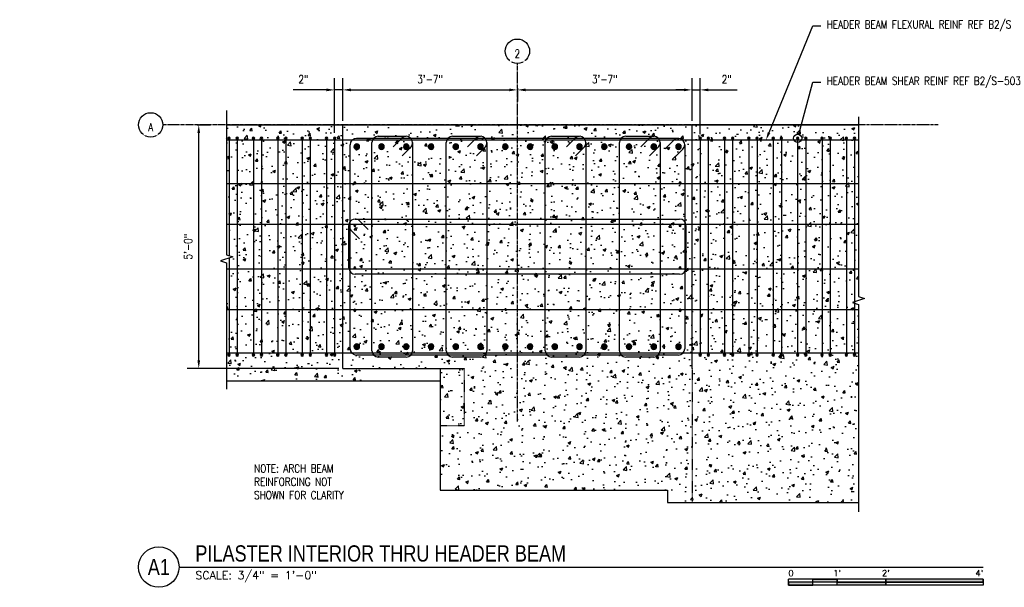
# Model space of a CAD drawing. Header units: inches. Extents: x 818 to 2209, y 105 to 919.
# Tile 126 of 127: x 1498 to 1740, y 779 to 919. Entities that reach past the tile are written whole.
import ezdxf
from ezdxf import colors
from ezdxf.entities.mleader import LeaderData, LeaderLine
from ezdxf.enums import TextEntityAlignment as Align
from ezdxf.math import Vec2, Vec3

# ---------------------------------------------------------------- set-up
doc = ezdxf.new("R2010")
doc.units = ezdxf.units.IN
doc.header["$MEASUREMENT"] = 0
doc.linetypes.add('CENTER2', pattern=[1.125, 0.75, -0.125, 0.125, -0.125])
doc.linetypes.add('Dash', pattern=[0.25, 0.125, -0.125])
for name, color, linetype in [('A-WALL-PATT', 8, 'Continuous'), ('G-ANNO-TEXT', 2, 'Continuous'), ('S-ANNO-DIMS', 1, 'Continuous'), ('S-ANNO-NOTE', 2, 'Continuous'), ('S-ANNO-SYMB', 2, 'Continuous'), ('S-BEAM', 13, 'Continuous'), ('S-COLS', 53, 'Continuous'), ('S-COLS-HDLN', 53, 'Dash'), ('S-DETL', 3, 'Continuous'), ('S-DETL-GENF', 3, 'Continuous'), ('S-DETL-HVY', 4, 'Continuous'), ('S-DETL-MEDM', 3, 'Continuous'), ('S-DETL-WIDE', 5, 'Continuous'), ('S-GRID', 1, 'CENTER2'), ('S-GRID-IDEN', 1, 'Continuous')]:
    doc.layers.add(name, color=color, linetype=linetype)
doc.styles.add('Annotative', font='romans.shx', dxfattribs={"width": 0.8, "height": 0.125})
doc.styles.add('Arial', font='romans.shx', dxfattribs={"width": 0.8})
doc.styles.add('ROMANS', font='romans.shx', dxfattribs={"width": 0.8})
doc.styles.add('TITLES', font='swiss.ttf', dxfattribs={"width": 0.8, "height": 0.25})
doc.dimstyles.new('Annotative', dxfattribs={"dimscale": 0, "dimtxt": 0.125, "dimasz": 0.125, "dimexe": 0.18, "dimexo": 0.0625, "dimgap": 0.09, "dimtad": 1, "dimdec": 3, "dimzin": 3, "dimdsep": 46, "dimlunit": 4, "dimtxsty": 'Annotative', "dimcen": 0.09, "dimclrt": 2, "dimazin": 2, "dimtfac": 1, "dimtdec": 3, "dimtmove": 0, "dimatfit": 0, "dimfxl": 1, "dimtfill": 1, "dimfrac": 2, "dimtolj": 1, "dimtzin": 0, "dimarcsym": 0})
pattern_1 = [(50, (-10, 0), (7.172602, -0.627521), [0.75, -8.25]), (355, (-10, 0), (-1.387513, 7.52192), [0.6, -6.6]), (100.45144, (-9.402, -0.052), (5.785088, 6.8944), [0.637402, -7.01142]), (46.1842, (-10, 2), (10.672413, -1.655193), [1.125, -12.375]), (96.63564, (-9.111, 1.862), (9.34662, 9.741186), [0.956103, -10.51714]), (351.18416, (-10, 2), (9.34662, 9.741186), [0.9, -9.9]), (21, (-9, 1.5), (5.96907, -4.026189), [0.75, -8.25]), (326, (-9, 1.5), (2.433153, 7.2515), [0.6, -6.6]), (71.45144, (-8.5026, 1.1645), (8.402224, 3.225312), [0.637402, -7.01142]), (37.5, (-10, 0), (0.1215986, 3.3289385), [0, -6.52, 0, -6.7, 0, -6.625]), (7.5, (-10, 0), (2.6306954, 3.944117), [0, -3.82, 0, -6.37, 0, -2.525]), (327.5, (-12.23, 0), (5.3382244, -0.2255487), [0, -2.5, 0, -7.8, 0, -10.35]), (317.5, (-13.23, 0), (5.831862, 1.00105), [0, -3.25, 0, -5.18, 0, -7.35])]

# ---------------------------------------------------------------- blocks, each defined once
blk = doc.blocks.new('Reinforcing Bar Section_USACE - __5-579027-PILASTER INTERIOR THRU HEADER BEAM')
at = {"layer": 'S-DETL-GENF'}
blk.add_hatch(color=256, dxfattribs=at).paths.add_polyline_path([(559.08, 889.58), (559.21, 889.61), (559.32, 889.7), (559.38, 889.82), (559.38, 889.96), (559.32, 890.09), (559.21, 890.17), (559.08, 890.21), (558.94, 890.17), (558.83, 890.09), (558.77, 889.96), (558.77, 889.82), (558.83, 889.7), (558.94, 889.61)])
for start, end in [(90, 270), (270, 90)]:
    blk.add_arc((559.08, 889.89), 0.312, start, end, dxfattribs=at)
blk = doc.blocks.new('Reinforcing Bar Section_USACE - __5-599893-PILASTER INTERIOR THRU HEADER BEAM')
at = {"layer": 'S-DETL-GENF'}
blk.add_hatch(color=256, dxfattribs=at).paths.add_polyline_path([(559.08, 836.21), (559.21, 836.24), (559.32, 836.32), (559.38, 836.45), (559.38, 836.59), (559.32, 836.71), (559.21, 836.8), (559.08, 836.83), (558.94, 836.8), (558.83, 836.71), (558.77, 836.59), (558.77, 836.45), (558.83, 836.32), (558.94, 836.24)])
for start, end in [(90, 270), (270, 90)]:
    blk.add_arc((559.08, 836.52), 0.312, start, end, dxfattribs=at)
blk = doc.blocks.new('Break Line - Break Line-2019097-PILASTER INTERIOR THRU HEADER BEAM')
at = {"layer": 'S-DETL-MEDM'}
for p, q in [((688.08, 895.19), (688.08, 850.96)), ((688.08, 850.96), (689.58, 850.46)), ((689.58, 850.46), (686.58, 849.46)), ((686.58, 849.46), (688.08, 848.96)), ((688.08, 848.96), (688.08, 797.87))]:
    blk.add_line(p, q, dxfattribs=at)
blk = doc.blocks.new('Grid - Circle 3_8_-570341-PILASTER INTERIOR THRU HEADER BEAM')
at = {"layer": 'S-GRID-IDEN'}
blk.add_circle((604.08, 911.35), 3, dxfattribs=at)
blk = doc.blocks.new('*D43')
at = {"layer": 'Defpoints', "color": 0, "transparency": 16777216}
for p in [(1620.29, 903.23), (1620.29, 901.82), (1577.29, 893.21)]:
    blk.add_point(p, dxfattribs=at)
at = {"layer": 'S-ANNO-DIMS', "color": 0, "lineweight": -2, "transparency": 16777216}
for p, q in [((1577.29, 894.21), (1577.29, 904.7)), ((1620.29, 902.23), (1620.29, 898.94)), ((1579.29, 901.82), (1618.29, 901.82))]:
    blk.add_line(p, q, dxfattribs=at)
at = {"layer": 'S-ANNO-DIMS', "color": 0, "transparency": 16777216}
for points in [[(1579.29, 902.15), (1579.29, 901.48), (1577.29, 901.82)], [(1618.29, 902.15), (1618.29, 901.48), (1620.29, 901.82)]]:
    blk.add_solid(points, dxfattribs=at)
at = {"layer": 'S-ANNO-DIMS', "color": 2, "lineweight": -3, "transparency": 16777216, "insert": (1598.79, 904.45), "char_height": 2, "width": 8.2186, "attachment_point": 5, "style": 'Annotative'}
blk.add_mtext('\\A1;3\'-7"', dxfattribs=at)
blk = doc.blocks.new('*D42')
at = {"layer": 'Defpoints', "color": 0, "transparency": 16777216}
for p in [(1620.29, 903.23), (1663.29, 901.82), (1663.29, 893.21)]:
    blk.add_point(p, dxfattribs=at)
at = {"layer": 'S-ANNO-DIMS', "color": 0, "lineweight": -2, "transparency": 16777216}
for p, q in [((1663.29, 894.21), (1663.29, 904.7)), ((1620.29, 902.23), (1620.29, 898.94)), ((1622.29, 901.82), (1661.29, 901.82))]:
    blk.add_line(p, q, dxfattribs=at)
at = {"layer": 'S-ANNO-DIMS', "color": 0, "transparency": 16777216}
for points in [[(1622.29, 902.15), (1622.29, 901.48), (1620.29, 901.82)], [(1661.29, 902.15), (1661.29, 901.48), (1663.29, 901.82)]]:
    blk.add_solid(points, dxfattribs=at)
at = {"layer": 'S-ANNO-DIMS', "color": 2, "lineweight": -3, "transparency": 16777216, "insert": (1641.79, 904.45), "char_height": 2, "width": 8.2186, "attachment_point": 5, "style": 'Annotative'}
blk.add_mtext('\\A1;3\'-7"', dxfattribs=at)
blk = doc.blocks.new('*D41')
at = {"layer": 'Defpoints', "color": 0, "transparency": 16777216}
for p in [(1540.42, 893.21), (1541.84, 893.21), (1577.29, 833.21)]:
    blk.add_point(p, dxfattribs=at)
at = {"layer": 'S-ANNO-DIMS', "color": 0, "lineweight": -2, "transparency": 16777216}
for p, q in [((1541.42, 893.21), (1544.72, 893.21)), ((1541.84, 835.21), (1541.84, 891.21)), ((1576.29, 833.21), (1538.96, 833.21))]:
    blk.add_line(p, q, dxfattribs=at)
at = {"layer": 'S-ANNO-DIMS', "color": 0, "transparency": 16777216}
for points in [[(1541.51, 891.21), (1542.17, 891.21), (1541.84, 893.21)], [(1541.51, 835.21), (1542.17, 835.21), (1541.84, 833.21)]]:
    blk.add_solid(points, dxfattribs=at)
at = {"layer": 'S-ANNO-DIMS', "color": 2, "lineweight": -3, "transparency": 16777216, "insert": (1539.21, 863.21), "char_height": 2, "width": 8.2186, "attachment_point": 5, "rotation": 90, "style": 'Annotative'}
blk.add_mtext('\\A1;5\'-0"', dxfattribs=at)
blk = doc.blocks.new('_DotBlank')
at = {"color": 0, "linetype": 'ByBlock', "lineweight": -2}
blk.add_line((-0.5, 0), (-1, 0), dxfattribs=at)
blk.add_circle((0, 0), 0.5, dxfattribs=at)
blk = doc.blocks.new('*D66')
at = {"layer": 'Defpoints', "color": 0, "transparency": 16777216}
for p in [(1665.29, 901.82), (1663.29, 893.21), (1665.29, 889.89)]:
    blk.add_point(p, dxfattribs=at)
at = {"layer": 'S-ANNO-DIMS', "color": 0, "lineweight": -2, "transparency": 16777216}
for p, q in [((1663.29, 894.21), (1663.29, 904.7)), ((1665.29, 890.89), (1665.29, 904.7)), ((1661.29, 901.82), (1659.29, 901.82)), ((1663.29, 901.82), (1665.29, 901.82)), ((1667.29, 901.82), (1674.38, 901.82))]:
    blk.add_line(p, q, dxfattribs=at)
at = {"layer": 'S-ANNO-DIMS', "color": 0, "transparency": 16777216}
for points in [[(1661.29, 902.15), (1661.29, 901.48), (1663.29, 901.82)], [(1667.29, 902.15), (1667.29, 901.48), (1665.29, 901.82)]]:
    blk.add_solid(points, dxfattribs=at)
at = {"layer": 'S-ANNO-DIMS', "color": 2, "lineweight": -3, "transparency": 16777216, "insert": (1671.84, 904.45), "char_height": 2, "width": 8.2186, "attachment_point": 5, "style": 'Annotative'}
blk.add_mtext('\\A1;2"', dxfattribs=at)
blk = doc.blocks.new('*D67')
at = {"layer": 'Defpoints', "color": 0, "transparency": 16777216}
for p in [(1577.29, 901.82), (1577.29, 893.21), (1575.29, 890.21)]:
    blk.add_point(p, dxfattribs=at)
at = {"layer": 'S-ANNO-DIMS', "color": 0, "lineweight": -2, "transparency": 16777216}
for p, q in [((1575.29, 891.21), (1575.29, 904.7)), ((1577.29, 894.21), (1577.29, 904.7)), ((1573.29, 901.82), (1565.06, 901.82)), ((1577.29, 901.82), (1575.29, 901.82)), ((1579.29, 901.82), (1581.29, 901.82))]:
    blk.add_line(p, q, dxfattribs=at)
at = {"layer": 'S-ANNO-DIMS', "color": 0, "transparency": 16777216}
for points in [[(1573.29, 902.15), (1573.29, 901.48), (1575.29, 901.82)], [(1579.29, 902.15), (1579.29, 901.48), (1577.29, 901.82)]]:
    blk.add_solid(points, dxfattribs=at)
at = {"layer": 'S-ANNO-DIMS', "color": 2, "lineweight": -3, "transparency": 16777216, "insert": (1567.61, 904.45), "char_height": 2, "width": 8.2186, "attachment_point": 5, "style": 'Annotative'}
blk.add_mtext('\\A1;2"', dxfattribs=at)
blk = doc.blocks.new('*U76')
for points in [[(-3, -0.281), (-2.625, -0.281), (-2.625, -0.234), (-3, -0.234)], [(-2.625, -0.188), (-2.25, -0.188), (-2.25, -0.234), (-2.625, -0.234)], [(-2.25, -0.235), (-1.5, -0.235), (-1.5, -0.281), (-2.25, -0.281)], [(-1.5, -0.234), (0, -0.234), (0, -0.187), (-1.5, -0.187)]]:
    blk.add_hatch(color=256).paths.add_polyline_path(points)
for p, q in [((0, -0.187), (-3, -0.187)), ((-3, -0.281), (-3, -0.187)), ((0, -0.234), (-3, -0.234)), ((0, -0.281), (-3, -0.281)), ((-2.625, -0.281), (-2.625, -0.188)), ((-2.25, -0.281), (-2.25, -0.188)), ((-1.5, -0.281), (-1.5, -0.188)), ((0, -0.187), (0, -0.281))]:
    blk.add_line(p, q)
at = {"flags": 128}
for points in [[(-3, -0.281), (-2.625, -0.281), (-2.625, -0.234), (-3, -0.234), (-3, -0.281)], [(-2.625, -0.188), (-2.25, -0.188), (-2.25, -0.234), (-2.625, -0.234), (-2.625, -0.188)], [(-2.25, -0.235), (-1.5, -0.235), (-1.5, -0.281), (-2.25, -0.281), (-2.25, -0.235)], [(-1.5, -0.234), (0, -0.234), (0, -0.187), (-1.5, -0.187), (-1.5, -0.234)]]:
    blk.add_lwpolyline(points, close=True, dxfattribs=at)
at = {"style": 'Arial'}
blk.add_text('0', height=0.0937, dxfattribs=at).set_placement((-3, -0.094), align=Align.MIDDLE_LEFT)
for s, p in [("1'", (-2.25, -0.094)), ("2'", (-1.5, -0.094))]:
    blk.add_text(s, height=0.0937, dxfattribs=at).set_placement(p, align=Align.MIDDLE_CENTER)
blk.add_text("4'", height=0.0937, dxfattribs=at).set_placement((0, -0.094), align=Align.MIDDLE_RIGHT)
blk = doc.blocks.new('*U72')
at = {"linetype": 'Continuous', "lineweight": -3}
blk.add_line((1.125, 0.625), (13.5, 0.625), dxfattribs=at)
at = {"lineweight": -3}
blk.add_circle((0.812, 0.625), 0.312, dxfattribs=at)
at = {"lineweight": -3, "style": 'Arial'}
blk.add_attdef('DRAWING_AREA_TITLE', text='', height=0.187, dxfattribs=at).set_placement((1.374, 0.634), align=Align.BOTTOM_LEFT)
blk.add_attdef('X#', text='', height=0.187, dxfattribs=at).set_placement((0.812, 0.625), align=Align.MIDDLE_CENTER)
blk.add_attdef('SCALE:', text='', height=0.0938, dxfattribs=at).set_placement((1.374, 0.561), align=Align.TOP_LEFT)
blk = doc.blocks.new('Reinforcing Bar Section_USACE - __4-579026-PILASTER INTERIOR PLAN')
at = {"layer": 'S-DETL-GENF'}
blk.add_hatch(color=256, dxfattribs=at).paths.add_polyline_path([(0.06, -0.24), (0.16, -0.2), (0.23, -0.11), (0.25, 0), (0.23, 0.11), (0.16, 0.2), (0.06, 0.24), (-0.06, 0.24), (-0.16, 0.2), (-0.23, 0.11), (-0.25, 0), (-0.23, -0.11), (-0.16, -0.2), (-0.06, -0.24)])
for start, end in [(360, 180), (180, 360)]:
    blk.add_arc((0, 0), 0.25, start, end, dxfattribs=at)
blk = doc.blocks.new('Reinforcing Bar Section_USACE - __4-599888-PILASTER INTERIOR PLAN')
at = {"layer": 'S-DETL-GENF'}
blk.add_hatch(color=256, dxfattribs=at).paths.add_polyline_path([(-0.06, 0.24), (-0.16, 0.2), (-0.23, 0.11), (-0.25, 0), (-0.23, -0.11), (-0.16, -0.2), (-0.06, -0.24), (0.06, -0.24), (0.16, -0.2), (0.23, -0.11), (0.25, 0), (0.23, 0.11), (0.16, 0.2), (0.06, 0.24)])
for start, end in [(0, 180), (180, 0)]:
    blk.add_arc((0, 0), 0.25, start, end, dxfattribs=at)
blk = doc.blocks.new('Reinforcing Bend Type T1_USACE - _5-1581539-PILASTER MIDDLE RIGHT PLAN')
at = {"lineweight": -3}
for p, q in [((-40.58, -27.6), (-40.58, 22.65)), ((-39.01, 24.22), (40.24, 24.22)), ((37.01, 21.64), (39.16, 23.78)), ((41.8, 22.65), (41.8, -27.6)), ((39.22, 19.43), (41.34, 21.55)), ((40.24, -29.16), (-39.01, -29.16))]:
    blk.add_line(p, q, dxfattribs=at)
for centre, start, end in [((-39.01, 22.65), 90, 180), ((40.24, 22.65), 360, 136.3262), ((40.24, 22.65), 315, 0), ((-39.01, -27.6), 180, 270), ((40.24, -27.6), 270, 360)]:
    blk.add_arc(centre, 1.56, start, end, dxfattribs=at)
blk = doc.blocks.new('Reinforcing Bend Type T1_USACE - _5-1581538-PILASTER MIDDLE RIGHT PLAN')
at = {"lineweight": -3}
for p, q in [((-2.83, 24.72), (4.05, 24.72)), ((0.83, 22.14), (2.97, 24.29)), ((-4.4, -28.1), (-4.4, 23.15)), ((3.04, 19.93), (5.25, 22.15)), ((5.62, 23.15), (5.62, -28.1)), ((4.05, -29.66), (-2.83, -29.66))]:
    blk.add_line(p, q, dxfattribs=at)
for centre, radius, start, end in [((-2.83, 23.15), 1.57, 90, 180), ((4.05, 23.15), 1.56, 360, 136.3262), ((4.05, 23.15), 1.57, 320.0399, 0), ((-2.83, -28.1), 1.57, 180, 270), ((4.05, -28.1), 1.57, 270, 360)]:
    blk.add_arc(centre, radius, start, end, dxfattribs=at)
blk = doc.blocks.new('Reinforcing Bar Section_USACE - __11-1185627-PILASTER INTERIOR PLAN')
at = {"layer": 'S-DETL-GENF'}
blk.add_hatch(color=256, dxfattribs=at).paths.add_polyline_path([(-0.15, -0.67), (0.15, -0.67), (0.43, -0.54), (0.62, -0.3), (0.69, 0), (0.62, 0.3), (0.43, 0.54), (0.15, 0.67), (-0.15, 0.67), (-0.43, 0.54), (-0.62, 0.3), (-0.69, 0), (-0.62, -0.3), (-0.43, -0.54)])
for start, end in [(360, 180), (180, 360)]:
    blk.add_arc((0, 0), 0.688, start, end, dxfattribs=at)
blk = doc.blocks.new('*U105')
at = {"layer": 'S-DETL-GENF', "lineweight": -3}
blk.add_blockref('Reinforcing Bar Section_USACE - __11-1185627-PILASTER INTERIOR PLAN', (0, 0), dxfattribs=at)
blk = doc.blocks.new('*U106')
at = {"layer": 'S-ANNO-DIMS', "color": 0, "linetype": 'ByBlock', "lineweight": -2, "transparency": 16777216}
for p in [(0, 0), (6.09375, 0), (12.1875, 0), (18.28125, 0), (24.375, 0), (30.46875, 0), (36.5625, 0), (42.65625, 0), (48.75, 0), (54.84375, 0), (60.9375, 0), (67.03125, 0), (73.125, 0), (79.21875, 0)]:
    blk.add_blockref('*U105', p, dxfattribs=at)
blk = doc.blocks.new('*U108')
at = {"layer": 'S-DETL-GENF', "lineweight": -3}
blk.add_blockref('Reinforcing Bar Section_USACE - __11-1185627-PILASTER INTERIOR PLAN', (0, 0), dxfattribs=at)
blk = doc.blocks.new('*U107')
at = {"layer": 'S-ANNO-DIMS', "color": 0, "linetype": 'ByBlock', "lineweight": -2, "transparency": 16777216}
for p in [(0, 0), (6.09375, 0), (12.1875, 0), (18.28125, 0), (24.375, 0), (30.46875, 0), (36.5625, 0), (42.65625, 0), (48.75, 0), (54.84375, 0), (60.9375, 0), (67.03125, 0), (73.125, 0), (79.21875, 0)]:
    blk.add_blockref('*U108', p, dxfattribs=at)

msp = doc.modelspace()

# ---------------------------------------------------------------- hatches: boundary and pattern name
at = {"layer": 'A-WALL-PATT', "lineweight": -3}
h = msp.add_hatch(dxfattribs=at)
h.set_pattern_fill('AR-CONC', color=8, style=0)
h.set_pattern_definition(pattern_1)
h.paths.add_polyline_path([(1577.2926, 893.2059), (1548.6888, 893.2059), (1548.6888, 861.2059), (1550.1888, 860.7059), (1547.1888, 859.7059), (1548.6888, 859.2059), (1548.6888, 830.2059), (1577.2926, 830.2059), (1577.2926, 833.2059)])
h = msp.add_hatch(dxfattribs=at)
h.set_pattern_fill('AR-CONC', color=8, style=0)
h.set_pattern_definition(pattern_1)
h.paths.add_polyline_path([(1663.2926, 893.2059), (1577.2926, 893.2059), (1577.2926, 833.2059), (1577.2926, 830.2059), (1583.2926, 830.2059), (1583.2926, 833.2059), (1601.2926, 833.2059), (1601.2926, 803.2059), (1657.2926, 803.2059), (1657.2926, 800.2059), (1663.2926, 800.2059), (1663.2926, 833.2059)])
h = msp.add_hatch(dxfattribs=at)
h.set_pattern_fill('AR-CONC', color=8, style=0)
h.set_pattern_definition(pattern_1)
h.paths.add_polyline_path([(1663.2926, 833.2059), (1663.2926, 800.2059), (1704.2926, 800.2059), (1704.2926, 848.9559), (1702.7926, 849.4559), (1705.7926, 850.4559), (1704.2926, 850.9559), (1704.2926, 893.2059), (1663.2926, 893.2059)])

# ---------------------------------------------------------------- linework, layer by layer
at = {"layer": 'S-BEAM'}
msp.add_line((1548.6888, 893.2059), (1704.2926, 893.2059), dxfattribs=at)
at = {"layer": 'S-BEAM', "lineweight": -3}
for p, q in [((1704.2926, 893.2059), (1663.2926, 893.2059)), ((1601.2926, 833.2059), (1601.2926, 803.2059)), ((1548.6888, 830.2059), (1601.2926, 830.2059)), ((1601.2926, 803.2059), (1657.2926, 803.2059)), ((1657.2926, 803.2059), (1657.2926, 800.2059)), ((1657.2926, 800.2059), (1704.2926, 800.2059))]:
    msp.add_line(p, q, dxfattribs=at)
at = {"layer": 'S-COLS', "lineweight": -3}
for p, q in [((1577.2926, 833.2059), (1577.2926, 893.2059)), ((1663.2926, 833.2059), (1663.2926, 893.2059)), ((1577.2926, 833.2059), (1607.2926, 833.2059))]:
    msp.add_line(p, q, dxfattribs=at)
at = {"layer": 'S-COLS-HDLN', "lineweight": -3}
msp.add_line((1663.2926, 833.2059), (1663.2926, 800.2059), dxfattribs=at)
msp.add_lwpolyline([(1601.2946, 819.2059), (1607.2926, 819.2059), (1607.2926, 833.2059)], dxfattribs=at)
at = {"layer": 'S-DETL', "lineweight": -3}
for p, q in [((1704.2926, 889.4344), (1548.6888, 889.4344)), ((1704.2926, 878.6844), (1548.6888, 878.6844)), ((1704.2926, 868.6844), (1548.6888, 868.6844)), ((1704.2926, 857.6844), (1548.6888, 857.6844)), ((1704.2926, 847.6844), (1548.6888, 847.6844)), ((1704.2926, 836.9774), (1548.6888, 836.9774))]:
    msp.add_line(p, q, dxfattribs=at)
at = {"layer": 'S-DETL-HVY', "lineweight": -3}
for p, q in [((1578.7926, 857.9779), (1578.7926, 868.437)), ((1580.3521, 869.9965), (1660.2271, 869.9965)), ((1661.7926, 868.4309), (1661.7926, 857.9779)), ((1581.4219, 865.1623), (1579.2752, 867.309)), ((1660.2301, 856.4154), (1580.3551, 856.4154))]:
    msp.add_line(p, q, dxfattribs=at)
msp.add_lwpolyline([(1583.5762, 867.4122), (1581.3576, 869.6309, 0.17614751), (1580.3521, 869.9965)], format="xyb", dxfattribs=at)
for centre, radius, start, end in [((1580.3521, 868.437), 1.5595, 90, 226.326186), ((1660.2271, 868.4309), 1.5655, 0, 90), ((1580.3551, 857.9779), 1.5625, 180, 270), ((1660.2301, 857.9779), 1.5625, 270, 0)]:
    msp.add_arc(centre, radius, start, end, dxfattribs=at)
at = {"layer": 'S-DETL-MEDM'}
for p, q in [((1548.6888, 896.726), (1548.6888, 861.2059)), ((1550.1888, 860.7059), (1547.1888, 859.7059)), ((1548.6888, 861.2059), (1550.1888, 860.7059)), ((1547.1888, 859.7059), (1548.6888, 859.2059)), ((1548.6888, 859.2059), (1548.6888, 828.1278))]:
    msp.add_line(p, q, dxfattribs=at)
at = {"layer": 'S-DETL-WIDE', "lineweight": -3}
for p, q in [((1549.2926, 889.8934), (1549.2926, 861.0047)), ((1551.2926, 889.8934), (1551.2926, 836.8309)), ((1555.2926, 889.8934), (1555.2926, 836.8309)), ((1557.2926, 889.8934), (1557.2926, 836.8309)), ((1561.2926, 889.8934), (1561.2926, 836.8309)), ((1563.2926, 889.8934), (1563.2926, 836.8309)), ((1567.2926, 889.8934), (1567.2926, 836.8309)), ((1569.2926, 889.8934), (1569.2926, 836.8309)), ((1573.2926, 889.8934), (1573.2926, 836.8309)), ((1575.2926, 889.8934), (1575.2926, 836.8309)), ((1665.2926, 889.8934), (1665.2926, 836.8309)), ((1667.2926, 889.8934), (1667.2926, 836.8309)), ((1671.2926, 889.8934), (1671.2926, 836.8309)), ((1673.2926, 889.8934), (1673.2926, 836.8309)), ((1677.2926, 889.8934), (1677.2926, 836.8309)), ((1679.2926, 889.8934), (1679.2926, 836.8309)), ((1683.2926, 889.8934), (1683.2926, 836.8309)), ((1685.2926, 889.8934), (1685.2926, 836.8309)), ((1689.2926, 889.8934), (1689.2926, 836.8309)), ((1691.2926, 889.8934), (1691.2926, 836.8309)), ((1695.2926, 889.8934), (1695.2926, 836.8309)), ((1697.2926, 889.8934), (1697.2926, 836.8309)), ((1701.2926, 889.8934), (1701.2926, 836.8309)), ((1703.2926, 889.8934), (1703.2926, 836.8309)), ((1549.2926, 860.4072), (1549.2926, 836.8309))]:
    msp.add_line(p, q, dxfattribs=at)
at = {"layer": 'S-GRID', "lineweight": -3}
msp.add_line((1723.8697, 893.2059), (1533.009, 893.2059), dxfattribs=at)

# ---------------------------------------------------------------- block references
at = {"layer": 'S-ANNO-DIMS'}
for name, p in [('*U106', (1580.7468, 887.8309)), ('*U107', (1580.7468, 838.5809))]:
    msp.add_blockref(name, p, dxfattribs=at)
at = {"layer": 'S-ANNO-SYMB', "lineweight": -3}
ref = msp.add_blockref('*U72', (1519.009, 774.3143), dxfattribs=dict(at, xscale=16, yscale=16, zscale=16))
ref.add_attrib('SCALE:', 'SCALE: 3/4" = 1\'-0"', dxfattribs={"layer": '0', "lineweight": -3, "height": 2, "style": 'ROMANS'}).set_placement((1540.9977, 783.2837), align=Align.TOP_LEFT)
ref.add_attrib('DRAWING_AREA_TITLE', 'PILASTER INTERIOR THRU HEADER BEAM', dxfattribs={"layer": '0', "lineweight": -3, "height": 4, "style": 'TITLES', "width": 0.796875}).set_placement((1540.9977, 784.4568), align=Align.BOTTOM_LEFT)
ref.add_attrib('X#', 'A1', dxfattribs={"layer": '0', "lineweight": -3, "height": 4, "style": 'TITLES', "width": 0.796875}).set_placement((1532.009, 784.3143), align=Align.MIDDLE_CENTER)
at = {"layer": 'S-ANNO-SYMB', "lineweight": -3, "xscale": 16, "yscale": 16, "zscale": 16}
msp.add_blockref('*U76', (1735.009, 784.3143), dxfattribs=at)
at = {"layer": 'S-DETL-GENF', "lineweight": -3}
for name, p in [('Break Line - Break Line-2019097-PILASTER INTERIOR THRU HEADER BEAM', (1016.2152, 0)), ('Reinforcing Bar Section_USACE - __5-579027-PILASTER INTERIOR THRU HEADER BEAM', (990.2152, 0)), ('Reinforcing Bar Section_USACE - __5-579027-PILASTER INTERIOR THRU HEADER BEAM', (992.2152, 0)), ('Reinforcing Bar Section_USACE - __5-579027-PILASTER INTERIOR THRU HEADER BEAM', (996.2152, 0)), ('Reinforcing Bar Section_USACE - __5-579027-PILASTER INTERIOR THRU HEADER BEAM', (998.2152, 0)), ('Reinforcing Bar Section_USACE - __5-579027-PILASTER INTERIOR THRU HEADER BEAM', (1002.2152, 0)), ('Reinforcing Bar Section_USACE - __5-579027-PILASTER INTERIOR THRU HEADER BEAM', (1004.2152, 0)), ('Reinforcing Bar Section_USACE - __5-579027-PILASTER INTERIOR THRU HEADER BEAM', (1008.2152, 0)), ('Reinforcing Bar Section_USACE - __5-579027-PILASTER INTERIOR THRU HEADER BEAM', (1010.2152, 0)), ('Reinforcing Bar Section_USACE - __5-579027-PILASTER INTERIOR THRU HEADER BEAM', (1014.2152, 0)), ('Reinforcing Bar Section_USACE - __5-579027-PILASTER INTERIOR THRU HEADER BEAM', (1016.2152, 0)), ('Reinforcing Bar Section_USACE - __4-579026-PILASTER INTERIOR PLAN', (1580.2468, 878.8809)), ('Reinforcing Bar Section_USACE - __4-579026-PILASTER INTERIOR PLAN', (1580.2468, 868.4309)), ('Reinforcing Bar Section_USACE - __4-579026-PILASTER INTERIOR PLAN', (1580.2468, 857.9809)), ('Reinforcing Bar Section_USACE - __4-579026-PILASTER INTERIOR PLAN', (1580.2468, 847.5309)), ('Reinforcing Bar Section_USACE - __5-599893-PILASTER INTERIOR THRU HEADER BEAM', (990.2152, 0)), ('Reinforcing Bar Section_USACE - __5-599893-PILASTER INTERIOR THRU HEADER BEAM', (992.2152, 0)), ('Reinforcing Bar Section_USACE - __5-599893-PILASTER INTERIOR THRU HEADER BEAM', (996.2152, 0)), ('Reinforcing Bar Section_USACE - __5-599893-PILASTER INTERIOR THRU HEADER BEAM', (998.2152, 0)), ('Reinforcing Bar Section_USACE - __5-599893-PILASTER INTERIOR THRU HEADER BEAM', (1002.2152, 0)), ('Reinforcing Bar Section_USACE - __5-599893-PILASTER INTERIOR THRU HEADER BEAM', (1004.2152, 0)), ('Reinforcing Bar Section_USACE - __5-599893-PILASTER INTERIOR THRU HEADER BEAM', (1008.2152, 0)), ('Reinforcing Bar Section_USACE - __5-599893-PILASTER INTERIOR THRU HEADER BEAM', (1010.2152, 0)), ('Reinforcing Bar Section_USACE - __5-599893-PILASTER INTERIOR THRU HEADER BEAM', (1014.2152, 0)), ('Reinforcing Bar Section_USACE - __5-599893-PILASTER INTERIOR THRU HEADER BEAM', (1016.2152, 0))]:
    msp.add_blockref(name, p, dxfattribs=at)
at = {"layer": 'S-DETL-GENF', "lineweight": -3, "rotation": 180}
for name, p in [('Reinforcing Bar Section_USACE - __5-599893-PILASTER INTERIOR THRU HEADER BEAM', (2224.37, 1726.4119)), ('Reinforcing Bar Section_USACE - __5-599893-PILASTER INTERIOR THRU HEADER BEAM', (2226.37, 1726.4119)), ('Reinforcing Bar Section_USACE - __5-599893-PILASTER INTERIOR THRU HEADER BEAM', (2230.37, 1726.4119)), ('Reinforcing Bar Section_USACE - __5-599893-PILASTER INTERIOR THRU HEADER BEAM', (2232.37, 1726.4119)), ('Reinforcing Bar Section_USACE - __5-599893-PILASTER INTERIOR THRU HEADER BEAM', (2236.37, 1726.4119)), ('Reinforcing Bar Section_USACE - __5-599893-PILASTER INTERIOR THRU HEADER BEAM', (2238.37, 1726.4119)), ('Reinforcing Bar Section_USACE - __5-599893-PILASTER INTERIOR THRU HEADER BEAM', (2242.37, 1726.4119)), ('Reinforcing Bar Section_USACE - __5-599893-PILASTER INTERIOR THRU HEADER BEAM', (2244.37, 1726.4119)), ('Reinforcing Bar Section_USACE - __5-599893-PILASTER INTERIOR THRU HEADER BEAM', (2248.37, 1726.4119)), ('Reinforcing Bar Section_USACE - __5-599893-PILASTER INTERIOR THRU HEADER BEAM', (2250.37, 1726.4119)), ('Reinforcing Bar Section_USACE - __5-599893-PILASTER INTERIOR THRU HEADER BEAM', (2254.37, 1726.4119)), ('Reinforcing Bar Section_USACE - __5-599893-PILASTER INTERIOR THRU HEADER BEAM', (2256.37, 1726.4119)), ('Reinforcing Bar Section_USACE - __5-599893-PILASTER INTERIOR THRU HEADER BEAM', (2260.37, 1726.4119)), ('Reinforcing Bar Section_USACE - __5-599893-PILASTER INTERIOR THRU HEADER BEAM', (2262.37, 1726.4119)), ('Reinforcing Bar Section_USACE - __4-599888-PILASTER INTERIOR PLAN', (1660.3385, 878.8809)), ('Reinforcing Bar Section_USACE - __4-599888-PILASTER INTERIOR PLAN', (1660.3385, 868.4309)), ('Reinforcing Bar Section_USACE - __4-599888-PILASTER INTERIOR PLAN', (1660.3385, 857.9809)), ('Reinforcing Bar Section_USACE - __4-599888-PILASTER INTERIOR PLAN', (1660.3385, 847.5309)), ('Reinforcing Bar Section_USACE - __5-579027-PILASTER INTERIOR THRU HEADER BEAM', (2224.37, 1726.4119)), ('Reinforcing Bar Section_USACE - __5-579027-PILASTER INTERIOR THRU HEADER BEAM', (2226.37, 1726.4119)), ('Reinforcing Bar Section_USACE - __5-579027-PILASTER INTERIOR THRU HEADER BEAM', (2230.37, 1726.4119)), ('Reinforcing Bar Section_USACE - __5-579027-PILASTER INTERIOR THRU HEADER BEAM', (2232.37, 1726.4119)), ('Reinforcing Bar Section_USACE - __5-579027-PILASTER INTERIOR THRU HEADER BEAM', (2236.37, 1726.4119)), ('Reinforcing Bar Section_USACE - __5-579027-PILASTER INTERIOR THRU HEADER BEAM', (2238.37, 1726.4119)), ('Reinforcing Bar Section_USACE - __5-579027-PILASTER INTERIOR THRU HEADER BEAM', (2242.37, 1726.4119)), ('Reinforcing Bar Section_USACE - __5-579027-PILASTER INTERIOR THRU HEADER BEAM', (2244.37, 1726.4119)), ('Reinforcing Bar Section_USACE - __5-579027-PILASTER INTERIOR THRU HEADER BEAM', (2248.37, 1726.4119)), ('Reinforcing Bar Section_USACE - __5-579027-PILASTER INTERIOR THRU HEADER BEAM', (2250.37, 1726.4119)), ('Reinforcing Bar Section_USACE - __5-579027-PILASTER INTERIOR THRU HEADER BEAM', (2254.37, 1726.4119)), ('Reinforcing Bar Section_USACE - __5-579027-PILASTER INTERIOR THRU HEADER BEAM', (2256.37, 1726.4119)), ('Reinforcing Bar Section_USACE - __5-579027-PILASTER INTERIOR THRU HEADER BEAM', (2260.37, 1726.4119)), ('Reinforcing Bar Section_USACE - __5-579027-PILASTER INTERIOR THRU HEADER BEAM', (2262.37, 1726.4119))]:
    msp.add_blockref(name, p, dxfattribs=at)
at = {"layer": 'S-DETL-HVY', "lineweight": -3}
for name, p in [('Reinforcing Bend Type T1_USACE - _5-1581539-PILASTER MIDDLE RIGHT PLAN', (1619.6812, 865.6767)), ('Reinforcing Bend Type T1_USACE - _5-1581538-PILASTER MIDDLE RIGHT PLAN', (1588.8796, 865.6767)), ('Reinforcing Bend Type T1_USACE - _5-1581538-PILASTER MIDDLE RIGHT PLAN', (1607.1608, 865.6767)), ('Reinforcing Bend Type T1_USACE - _5-1581538-PILASTER MIDDLE RIGHT PLAN', (1631.5356, 865.6767)), ('Reinforcing Bend Type T1_USACE - _5-1581538-PILASTER MIDDLE RIGHT PLAN', (1649.8171, 865.6767))]:
    msp.add_blockref(name, p, dxfattribs=at)
at = {"layer": 'S-GRID-IDEN', "lineweight": -3}
msp.add_blockref('Grid - Circle 3_8_-570341-PILASTER INTERIOR THRU HEADER BEAM', (1016.2152, 0), dxfattribs=at)
at = {"layer": 'S-GRID-IDEN', "lineweight": -3, "rotation": 89.99999999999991}
msp.add_blockref('Grid - Circle 3_8_-570341-PILASTER INTERIOR THRU HEADER BEAM', (2441.3599, 289.1286), dxfattribs=at)

# ---------------------------------------------------------------- dimensions: what is measured, and where the dimension line sits
at = {"layer": 'S-ANNO-DIMS', "lineweight": -3}
dim = msp.add_linear_dim(base=(1577.2926, 901.8169), p1=(1575.2926, 890.2059), p2=(1577.2926, 893.2059), dimstyle='Annotative', override={"dimpost": '\\X', "dimtfill": 0}, dxfattribs=at)
dim.commit()
dim.dimension.update_dxf_attribs({"geometry": '*D67', "text_midpoint": (1567.605, 901.8169), "dimtype": 160})
for base, p1, p2, picture, middle in [((1620.2926, 901.8169), (1577.2926, 893.2059), (1620.2926, 903.2312), '*D43', (1598.7926, 904.4474)), ((1663.2926, 901.8169), (1620.2926, 903.2312), (1663.2926, 893.2059), '*D42', (1641.7926, 904.4474)), ((1665.2926, 901.8169), (1663.2926, 893.2059), (1665.2926, 889.8934), '*D66', (1671.8374, 904.4474))]:
    dim = msp.add_linear_dim(base=base, p1=p1, p2=p2, dimstyle='Annotative', override={"dimpost": '\\X', "dimtfill": 0}, dxfattribs=at)
    dim.commit()
    dim.dimension.update_dxf_attribs({"geometry": picture, "text_midpoint": middle})
dim = msp.add_linear_dim(base=(1541.8392, 893.2059), p1=(1577.2926, 833.2059), p2=(1540.4249, 893.2059), angle=90, dimstyle='Annotative', override={"dimpost": '\\X', "dimtfill": 0}, dxfattribs=at)
dim.commit()
dim.dimension.update_dxf_attribs({"geometry": '*D41', "text_midpoint": (1539.2087, 863.2059)})

# ---------------------------------------------------------------- leaders
at = {"layer": 'S-ANNO-NOTE', "lineweight": -3}
ml = msp.add_multileader_mtext('Standard', dxfattribs=at)
ml.set_content('HEADER BEAM FLEXURAL REINF REF B2/S-503', color=256, style='Annotative')
ml.set_leader_properties(color=1, linetype='ByLayer', lineweight=-1)
ml.build(insert=Vec2(0, 0))
ml.multileader.update_dxf_attribs({"text_right_attachment_type": 3, "dogleg_length": 0.125, "arrow_head_size": 2, "scale": 16})
ctx = ml.context
ctx.base_point, ctx.scale, ctx.char_height, ctx.arrow_head_size, ctx.landing_gap_size, ctx.plane_origin = Vec3(1695.0126, 917.6083), 16, 2, 2, 1.44, Vec3(1684.2926, 915.3181)
ctx.right_attachment = 3
notes = []
notes.append((ctx, [(0, (1, 1, 0), (1693.0126, 917.6083), (1, 0), 2, [(0, [(1681.4866, 889.4344)], 0, [])])]))
ctx.mtext.insert, ctx.mtext.width, ctx.mtext.flow_direction = Vec3(1696.4526, 918.9416), 32.04016, 5
ml = msp.add_multileader_mtext('Standard', dxfattribs=at)
ml.set_content('HEADER BEAM SHEAR REINF REF B2/S-503', color=256, style='Annotative')
ml.set_leader_properties(color=1, linetype='ByLayer', lineweight=-1)
ml.set_arrow_properties(name='DOTBLANK')
ml.build(insert=Vec2(0, 0))
ml.multileader.update_dxf_attribs({"text_right_attachment_type": 3, "dogleg_length": 0.125, "arrow_head_size": 2, "scale": 16})
ctx = ml.context
ctx.base_point, ctx.scale, ctx.char_height, ctx.arrow_head_size, ctx.landing_gap_size, ctx.plane_origin = Vec3(1695.0126, 903.6978), 16, 2, 2, 1.44, Vec3(1684.2926, 890.2059)
ctx.right_attachment = 3
notes.append((ctx, [(0, (1, 1, 0), (1693.0126, 903.6978), (1, 0), 2, [(0, [(1689.2926, 889.8934)], 0, [])])]))
ctx.mtext.insert, ctx.mtext.width, ctx.mtext.flow_direction = Vec3(1696.4526, 905.0311), 28.952936, 5
ml = msp.add_multileader_mtext('Standard', dxfattribs=at)
ml.set_content('PARAPET BEAM FLEXURAL REINF TYP, B2/S-503', color=256, style='Annotative')
ml.set_leader_properties(color=1, linetype='ByLayer', lineweight=-1)
ml.build(insert=Vec2(0, 0))
ml.multileader.update_dxf_attribs({"text_right_attachment_type": 3, "dogleg_length": 0.125, "arrow_head_size": 2, "scale": 16})
ctx = ml.context
ctx.base_point, ctx.scale, ctx.char_height, ctx.arrow_head_size, ctx.landing_gap_size, ctx.plane_origin = Vec3(1423.4522, 856.6088), 16, 2, 2, 1.44, Vec3(1396.687, 857.5015)
ctx.right_attachment = 3
notes.append((ctx, [(0, (1, 1, 0), (1421.4522, 856.6088), (1, 0), 2, [(1, [(1416.3018, 847.5396)], 0, [])])]))
ctx.mtext.insert, ctx.mtext.width, ctx.mtext.flow_direction = Vec3(1424.8922, 857.9421), 34.644616, 5
ml = msp.add_multileader_mtext('Standard', dxfattribs=at)
ml.set_content('PARAPET BEAM SHEAR REINF B2/S-503', color=256, style='Annotative')
ml.set_leader_properties(color=1, linetype='ByLayer', lineweight=-1)
ml.build(insert=Vec2(0, 0))
ml.multileader.update_dxf_attribs({"text_right_attachment_type": 3, "dogleg_length": 0.125, "arrow_head_size": 2, "scale": 16})
ctx = ml.context
ctx.base_point, ctx.scale, ctx.char_height, ctx.arrow_head_size, ctx.landing_gap_size, ctx.plane_origin = Vec3(1424.4522, 826.8655), 16, 2, 2, 1.44, Vec3(1397.687, 841.2325)
ctx.right_attachment = 3
notes.append((ctx, [(0, (1, 1, 0), (1422.4522, 826.8655), (1, 0), 2, [(1, [(1414.0259, 831.4766)], 0, [])])]))
ctx.mtext.insert, ctx.mtext.width, ctx.mtext.flow_direction = Vec3(1425.8922, 828.1989), 34.644616, 5
for ctx, leaders in notes:
    for number, flags, end, landing, length, lines in leaders:
        leader = LeaderData()
        leader.index, (leader.has_last_leader_line, leader.has_dogleg_vector, leader.attachment_direction) = number, flags
        leader.last_leader_point, leader.dogleg_vector, leader.dogleg_length = Vec3(end), Vec3(landing), length
        for number, points, colour, breaks in lines:
            line = LeaderLine()
            line.index, line.vertices, line.color, line.breaks = number, Vec3.list(points), colors.encode_raw_color(colour), breaks
            leader.lines.append(line)
        ctx.leaders.append(leader)

# ---------------------------------------------------------------- next in the draw order: texts
at = {"layer": 'G-ANNO-TEXT', "lineweight": -3, "insert": (1555.4694, 809.5768), "char_height": 2, "width": 29.767559, "attachment_point": 1, "line_spacing_factor": 0.981704, "style": 'Annotative', "bg_fill": 2}
msp.add_mtext('\\pxt3.2,6.4,9.6,12.8,16,19.2,22.4,25.6,28.8,32,35.2,38.4,41.6,44.8,48,51.2,54.4,57.6,60.8,64,67.2,70.4,73.6,76.8,80,83.2,86.4,89.6,92.8,96,99.2,102.4;{NOTE: ARCH BEAM REINFORCING NOT SHOWN FOR CLARITY}', dxfattribs=at)
at = {"layer": 'S-GRID-IDEN', "lineweight": -3, "char_height": 2, "attachment_point": 5, "line_spacing_factor": 0.981704, "style": 'Annotative', "bg_fill": 2}
for s, insert, width in [('\\pxqc,t3.2,6.4,9.6,12.8,16,19.2,22.4,25.6,28.8,32,35.2,38.4,41.6,44.8,48,51.2,54.4,57.6,60.8,64,67.2,70.4,73.6,76.8,80,83.2,86.4,89.6,92.8,96,99.2,102.4;{2}', (1620.2767, 910.7477), 1.632756), ('\\pxqc,t3.2,6.4,9.6,12.8,16,19.2,22.4,25.6,28.8,32,35.2,38.4,41.6,44.8,48,51.2,54.4,57.6,60.8,64,67.2,70.4,73.6,76.8,80,83.2,86.4,89.6,92.8,96,99.2,102.4;{A}', (1530.0101, 892.6181), 1.466457)]:
    msp.add_mtext(s, dxfattribs=dict(at, insert=insert, width=width))

# ---------------------------------------------------------------- next in the draw order: linework, layer by layer
at = {"layer": 'S-GRID', "lineweight": -3}
msp.add_line((1620.2926, 820.1184), (1620.2926, 908.3509), dxfattribs=at)

# ---------------------------------------------------------------- next in the draw order: leaders
at = {"layer": 'S-ANNO-NOTE', "lineweight": -3}
ml = msp.add_multileader_mtext('Standard', dxfattribs=at)
ml.set_content('ROOF SLAB FLEXURAL REINF, TYP. REF A1/S-104', color=256, style='Annotative')
ml.set_leader_properties(color=1, linetype='ByLayer', lineweight=-1)
ml.build(insert=Vec2(0, 0))
ml.multileader.update_dxf_attribs({"text_right_attachment_type": 3, "dogleg_length": 0.125, "arrow_head_size": 2, "scale": 16})
ctx = ml.context
ctx.base_point, ctx.scale, ctx.char_height, ctx.arrow_head_size, ctx.landing_gap_size, ctx.plane_origin = Vec3(1424.4522, 896.9353), 16, 2, 2, 1.44, Vec3(1397.687, 881.1369)
ctx.right_attachment = 3
notes = []
notes.append((ctx, [(0, (1, 1, 0), (1422.4522, 896.9353), (1, 0), 2, [(1, [(1397.687, 881.1369), (1410.8685, 878.2398)], 0, [])])]))
ctx.mtext.insert, ctx.mtext.width, ctx.mtext.flow_direction = Vec3(1425.8922, 898.2686), 34.644616, 5
for ctx, leaders in notes:
    for number, flags, end, landing, length, lines in leaders:
        leader = LeaderData()
        leader.index, (leader.has_last_leader_line, leader.has_dogleg_vector, leader.attachment_direction) = number, flags
        leader.last_leader_point, leader.dogleg_vector, leader.dogleg_length = Vec3(end), Vec3(landing), length
        for number, points, colour, breaks in lines:
            line = LeaderLine()
            line.index, line.vertices, line.color, line.breaks = number, Vec3.list(points), colors.encode_raw_color(colour), breaks
            leader.lines.append(line)
        ctx.leaders.append(leader)

doc.saveas('drawing.dxf')
